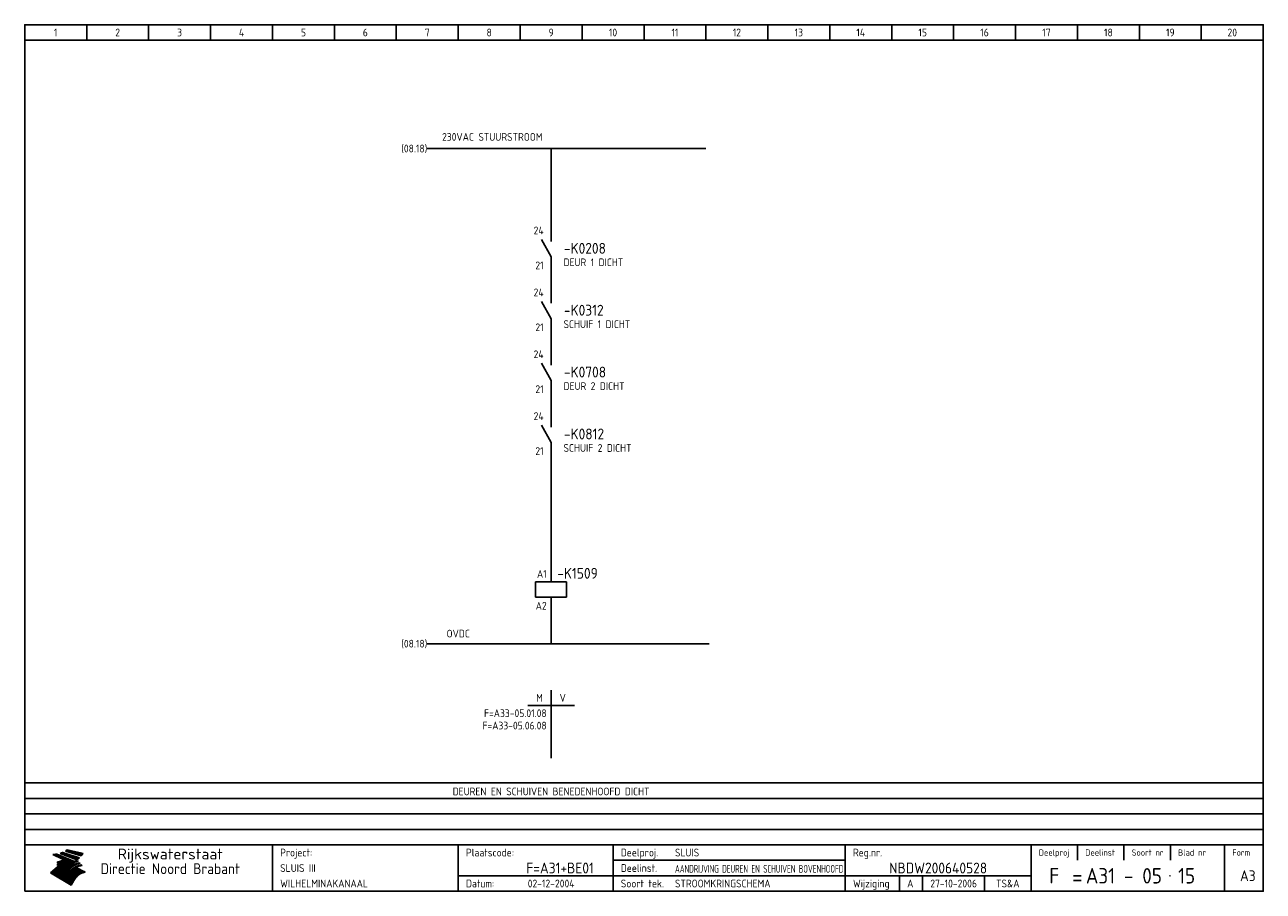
# Model space of a CAD drawing. Extents: x 10 to 410, y 10 to 290.
import ezdxf
from ezdxf.enums import TextEntityAlignment as Align

# ---------------------------------------------------------------- set-up
doc = ezdxf.new("R2010")
doc.units = 0
doc.header["$MEASUREMENT"] = 0
doc.header["$PDMODE"] = 1
for name, color, linetype in [('0-25', 7, 'CONTINUOUS'), ('0-35', 2, 'CONTINUOUS'), ('0-50', 3, 'CONTINUOUS'), ('B-25', 7, 'CONTINUOUS'), ('B-35', 2, 'CONTINUOUS'), ('S-25', 7, 'CONTINUOUS')]:
    doc.layers.add(name, color=color, linetype=linetype)
doc.styles.add('ISO', font='iso.shx')
doc.styles.get("Standard").update_dxf_attribs({"font": 'iso.shx'})

# ---------------------------------------------------------------- blocks, each defined once
blk = doc.blocks.new('KADERA3')
at = {"layer": '0-25'}
for p, q in [((30, 285), (30, 290)), ((50, 285), (50, 290)), ((70, 285), (70, 290)), ((90, 285), (90, 290)), ((110, 285), (110, 290)), ((130, 285), (130, 290)), ((150, 285), (150, 290)), ((170, 285), (170, 290)), ((190, 285), (190, 290)), ((210, 285), (210, 290)), ((230, 285), (230, 290)), ((250, 285), (250, 290)), ((270, 285), (270, 290)), ((290, 285), (290, 290)), ((310, 285), (310, 290)), ((330, 285), (330, 290)), ((350, 285), (350, 290)), ((370, 285), (370, 290)), ((390, 285), (390, 290)), ((10, 285), (410, 285)), ((410, 45), (10, 45)), ((410, 40), (10, 40)), ((410, 35), (10, 35)), ((410, 30), (10, 30)), ((350, 25), (350, 20)), ((365, 25), (365, 20)), ((380, 25), (380, 20)), ((200, 20), (275, 20)), ((150, 15), (335, 15)), ((292.5, 15), (292.5, 10)), ((300, 15), (300, 10)), ((320, 15), (320, 10))]:
    blk.add_line(p, q, dxfattribs=at)
at = {"layer": '0-25', "color": 7}
for p, q in [((19.1, 21.89), (25.12, 19)), ((19.1, 21.89), (25.12, 19)), ((19.17, 21.86), (20.7, 21.86)), ((19.29, 21.8), (20.83, 21.8)), ((19.4, 21.75), (20.96, 21.75)), ((19.52, 21.69), (21.09, 21.69)), ((19.64, 21.63), (21.22, 21.63)), ((19.74, 21.92), (20.56, 21.92)), ((19.75, 21.58), (21.36, 21.58)), ((19.87, 21.52), (21.49, 21.52)), ((19.99, 21.47), (21.62, 21.47)), ((20.11, 21.41), (21.75, 21.41)), ((20.22, 21.35), (21.88, 21.35)), ((20.25, 21.97), (20.43, 21.97)), ((20.34, 21.3), (22.02, 21.3)), ((20.38, 21.99), (26.02, 19.59)), ((20.38, 21.99), (26.02, 19.59)), ((20.46, 21.24), (22.15, 21.24)), ((20.57, 21.18), (22.28, 21.18)), ((20.69, 21.13), (22.41, 21.13)), ((20.81, 21.07), (22.55, 21.07)), ((20.92, 21.02), (22.68, 21.02)), ((21.04, 20.96), (22.81, 20.96)), ((21.16, 20.9), (22.94, 20.9)), ((21.27, 20.85), (23.07, 20.85)), ((21.39, 20.79), (23.21, 20.79)), ((21.47, 22.25), (26.83, 20.19)), ((21.47, 22.25), (26.83, 20.19)), ((21.49, 22.25), (23.07, 22.25)), ((21.51, 20.73), (23.34, 20.73)), ((21.6, 22.2), (23.25, 22.2)), ((21.63, 20.68), (23.47, 20.68)), ((21.65, 22.31), (22.89, 22.31)), ((21.74, 20.62), (23.6, 20.62)), ((21.75, 22.14), (23.42, 22.14)), ((21.8, 22.37), (22.71, 22.37)), ((21.86, 20.57), (23.73, 20.57)), ((21.9, 22.08), (23.6, 22.08)), ((21.94, 22.42), (22.53, 22.42)), ((21.98, 20.51), (23.87, 20.51)), ((22.04, 22.03), (23.78, 22.03)), ((22.06, 22.48), (22.36, 22.48)), ((22.09, 20.45), (24, 20.45)), ((22.18, 22.53), (27.65, 20.8)), ((22.18, 22.53), (27.65, 20.8)), ((22.19, 21.97), (23.96, 21.97)), ((22.21, 20.4), (24.13, 20.4)), ((22.33, 20.34), (24.26, 20.34)), ((22.34, 21.92), (24.13, 21.92)), ((22.37, 20), (23.08, 20)), ((22.44, 20.28), (24.4, 20.28)), ((22.48, 21.86), (24.31, 21.86)), ((22.49, 20.06), (23.04, 20.06)), ((22.56, 20.23), (24.53, 20.23)), ((22.61, 20.12), (22.93, 20.12)), ((22.63, 21.8), (24.49, 21.8)), ((22.68, 20.17), (24.66, 20.17)), ((22.71, 20.17), (22.82, 20.17)), ((23.11, 20.02), (22.77, 20.2)), ((23.11, 20.02), (22.77, 20.2)), ((22.78, 21.75), (24.67, 21.75)), ((22.79, 20.12), (24.79, 20.12)), ((22.91, 20.06), (24.92, 20.06)), ((22.92, 21.69), (24.85, 21.69)), ((23.03, 20), (25.06, 20)), ((23.07, 21.63), (25.02, 21.63)), ((23.14, 22.99), (28.22, 21.46)), ((23.14, 22.99), (28.22, 21.46)), ((23.15, 22.98), (25.33, 22.98)), ((23.22, 21.58), (25.2, 21.58)), ((23.23, 23.04), (25.09, 23.04)), ((23.32, 23.1), (24.84, 23.1)), ((23.34, 22.93), (25.57, 22.93)), ((23.36, 21.52), (25.38, 21.52)), ((23.4, 23.15), (24.6, 23.15)), ((23.49, 23.21), (24.36, 23.21)), ((23.51, 21.47), (25.56, 21.47)), ((23.52, 22.87), (25.81, 22.87)), ((23.57, 23.27), (24.12, 23.27)), ((23.64, 23.32), (23.87, 23.32)), ((23.66, 21.41), (25.74, 21.41)), ((23.7, 23.36), (28.82, 22.17)), ((23.7, 23.36), (28.82, 22.17)), ((23.71, 22.82), (26.06, 22.82)), ((23.8, 21.35), (25.91, 21.35)), ((23.9, 22.76), (26.3, 22.76)), ((23.95, 21.3), (26.09, 21.3)), ((24.09, 22.7), (26.54, 22.7)), ((24.09, 21.24), (26.27, 21.24)), ((24.24, 21.18), (26.45, 21.18)), ((24.27, 22.65), (26.78, 22.65)), ((24.39, 21.13), (26.62, 21.13)), ((24.46, 22.59), (27.03, 22.59)), ((24.53, 21.07), (26.8, 21.07)), ((24.65, 22.53), (27.27, 22.53)), ((24.68, 21.02), (26.98, 21.02)), ((24.83, 20.96), (27.16, 20.96)), ((24.84, 22.48), (27.51, 22.48)), ((24.97, 20.9), (27.34, 20.9)), ((25.02, 22.42), (27.75, 22.42)), ((25.12, 20.85), (27.51, 20.85)), ((25.21, 22.37), (28, 22.37)), ((25.27, 20.79), (27.63, 20.79)), ((25.4, 22.31), (28.24, 22.31)), ((25.41, 20.73), (27.57, 20.73)), ((25.56, 20.68), (27.51, 20.68)), ((25.58, 22.25), (28.48, 22.25)), ((25.71, 20.62), (27.44, 20.62)), ((25.77, 22.2), (28.72, 22.2)), ((25.85, 20.57), (27.37, 20.57)), ((25.96, 22.14), (28.79, 22.14)), ((26, 20.51), (27.29, 20.51)), ((26.15, 22.08), (28.75, 22.08)), ((26.15, 20.45), (27.22, 20.45)), ((26.29, 20.4), (27.14, 20.4)), ((26.33, 22.03), (28.71, 22.03)), ((26.44, 20.34), (27.06, 20.34)), ((26.52, 21.97), (28.66, 21.97)), ((26.59, 20.28), (26.97, 20.28)), ((26.71, 21.92), (28.62, 21.92)), ((26.73, 20.23), (26.89, 20.23)), ((26.9, 21.86), (28.57, 21.86)), ((27.08, 21.8), (28.52, 21.8)), ((27.27, 21.75), (28.48, 21.75)), ((27.46, 21.69), (28.43, 21.69)), ((27.65, 21.63), (28.38, 21.63)), ((27.83, 21.58), (28.33, 21.58)), ((28.02, 21.52), (28.28, 21.52)), ((28.21, 21.47), (28.22, 21.47)), ((20.58, 17.88), (18.3, 16)), ((20.58, 17.88), (18.3, 16)), ((24.94, 11.97), (18.3, 16)), ((24.94, 11.97), (18.3, 16)), ((18.31, 16.01), (20.96, 16.01)), ((18.38, 16.07), (21.46, 16.07)), ((18.45, 16.12), (21.88, 16.12)), ((18.52, 16.18), (22.15, 16.18)), ((18.59, 16.23), (22.38, 16.23)), ((18.65, 16.29), (22.58, 16.29)), ((18.72, 16.35), (22.75, 16.35)), ((18.79, 16.4), (22.91, 16.4)), ((18.86, 16.46), (20.6, 16.46)), ((18.93, 16.52), (20.6, 16.52)), ((18.99, 16.57), (20.6, 16.57)), ((19.06, 16.63), (20.6, 16.63)), ((19.13, 16.68), (20.6, 16.68)), ((19.2, 16.74), (20.6, 16.74)), ((19.27, 16.8), (20.6, 16.8)), ((19.33, 16.85), (21.07, 16.85)), ((19.4, 16.91), (21.55, 16.91)), ((19.47, 16.97), (21.88, 16.97)), ((19.54, 17.02), (22.13, 17.02)), ((19.61, 17.08), (22.34, 17.08)), ((19.67, 17.13), (20.6, 17.13)), ((19.74, 17.19), (20.6, 17.19)), ((19.81, 17.25), (20.6, 17.25)), ((19.88, 17.3), (20.6, 17.3)), ((19.95, 17.36), (20.6, 17.36)), ((20.01, 17.42), (20.6, 17.42)), ((20.08, 17.47), (20.93, 17.47)), ((20.15, 17.53), (21.26, 17.53)), ((20.22, 17.58), (21.51, 17.58)), ((20.29, 17.64), (21.72, 17.64)), ((20.35, 17.7), (21.9, 17.7)), ((20.42, 17.75), (22.07, 17.75)), ((20.49, 17.81), (22.22, 17.81)), ((20.56, 17.87), (22.36, 17.87)), ((20.6, 19.11), (20.58, 19.51)), ((20.6, 19.11), (20.58, 19.51)), ((20.58, 19.5), (22.09, 19.5)), ((20.58, 19.44), (21.95, 19.44)), ((20.59, 19.38), (21.79, 19.38)), ((20.59, 19.33), (21.62, 19.33)), ((20.59, 19.27), (21.42, 19.27)), ((20.6, 19.22), (21.2, 19.22)), ((20.6, 19.16), (20.93, 19.16)), ((20.6, 19.11), (20.69, 19.12)), ((20.6, 19.11), (20.69, 19.12)), ((20.6, 18.79), (20.77, 18.81)), ((20.6, 18.79), (20.77, 18.81)), ((20.6, 18.29), (20.6, 18.79)), ((20.6, 18.29), (20.6, 18.79)), ((20.6, 18.77), (22.46, 18.77)), ((20.6, 18.71), (22.33, 18.71)), ((20.6, 18.65), (22.19, 18.65)), ((20.6, 18.6), (22.04, 18.6)), ((20.6, 18.54), (21.87, 18.54)), ((20.6, 18.48), (21.68, 18.48)), ((20.6, 18.43), (21.46, 18.43)), ((20.6, 18.37), (21.21, 18.37)), ((20.6, 18.29), (20.88, 18.32)), ((20.6, 18.29), (20.88, 18.32)), ((20.6, 18.32), (20.87, 18.32)), ((20.6, 17.88), (20.86, 17.91)), ((20.6, 17.88), (20.86, 17.91)), ((20.6, 17.43), (20.97, 17.48)), ((20.6, 17.43), (20.97, 17.48)), ((20.6, 17.43), (20.6, 17.09)), ((20.6, 17.43), (20.6, 17.09)), ((20.6, 17.09), (21.26, 17.16)), ((20.6, 17.09), (21.26, 17.16)), ((20.6, 16.8), (21.37, 16.89)), ((20.6, 16.8), (21.37, 16.89)), ((20.6, 16.8), (20.6, 16.45)), ((20.6, 16.8), (20.6, 16.45)), ((20.6, 16.45), (21.56, 16.56)), ((20.6, 16.45), (21.56, 16.56)), ((20.6, 15.97), (21.67, 16.09)), ((20.6, 15.97), (21.67, 16.09)), ((20.7, 16.46), (23.06, 16.46)), ((20.9, 19.55), (22.23, 19.55)), ((20.9, 18.82), (22.59, 18.82)), ((20.98, 17.92), (22.5, 17.92)), ((21.02, 17.13), (22.53, 17.13)), ((21.19, 19.61), (22.35, 19.61)), ((21.2, 16.52), (23.2, 16.52)), ((21.32, 18.88), (22.71, 18.88)), ((21.32, 17.98), (22.62, 17.98)), ((21.42, 19.67), (22.47, 19.67)), ((21.47, 17.19), (22.7, 17.19)), ((21.59, 18.03), (22.74, 18.03)), ((21.61, 18.93), (22.82, 18.93)), ((21.62, 19.72), (22.59, 19.72)), ((21.72, 16.57), (23.32, 16.57)), ((21.77, 17.25), (22.85, 17.25)), ((21.8, 19.78), (22.69, 19.78)), ((21.8, 18.09), (22.85, 18.09)), ((21.84, 18.99), (22.92, 18.99)), ((21.96, 19.83), (22.79, 19.83)), ((21.99, 18.15), (22.95, 18.15)), ((22.01, 17.3), (22.99, 17.3)), ((22.03, 19.05), (23.03, 19.05)), ((22.1, 16.63), (23.44, 16.63)), ((22.11, 19.89), (22.89, 19.89)), ((22.16, 18.2), (23.05, 18.2)), ((22.21, 19.1), (23.12, 19.1)), ((22.21, 17.36), (23.12, 17.36)), ((22.24, 19.95), (22.99, 19.95)), ((22.31, 18.26), (23.15, 18.26)), ((22.36, 19.16), (23.22, 19.16)), ((22.38, 16.68), (23.56, 16.68)), ((22.39, 17.42), (23.24, 17.42)), ((22.45, 18.32), (23.24, 18.32)), ((22.51, 19.22), (23.3, 19.22)), ((22.56, 17.47), (23.36, 17.47)), ((22.59, 18.37), (23.33, 18.37)), ((22.6, 16.74), (23.66, 16.74)), ((22.64, 19.27), (23.39, 19.27)), ((22.71, 18.43), (23.42, 18.43)), ((22.71, 17.53), (23.47, 17.53)), ((22.77, 19.33), (23.47, 19.33)), ((22.79, 16.8), (23.77, 16.8)), ((22.83, 18.48), (23.5, 18.48)), ((22.84, 17.58), (23.57, 17.58)), ((22.89, 19.38), (23.55, 19.38)), ((22.94, 18.54), (23.58, 18.54)), ((22.96, 16.85), (23.86, 16.85)), ((22.97, 17.64), (23.67, 17.64)), ((23, 19.44), (23.63, 19.44)), ((23.04, 18.6), (23.66, 18.6)), ((23.1, 19.5), (23.72, 19.5)), ((23.1, 17.7), (23.77, 17.7)), ((23.12, 16.91), (23.96, 16.91)), ((23.14, 18.65), (23.74, 18.65)), ((23.15, 19.95), (25.19, 19.95)), ((23.21, 19.55), (23.8, 19.55)), ((23.21, 17.75), (23.86, 17.75)), ((23.21, 16.01), (28.9, 16.01)), ((23.24, 18.71), (23.82, 18.71)), ((23.26, 19.89), (25.32, 19.89)), ((23.26, 16.97), (24.05, 16.97)), ((23.3, 19.61), (23.88, 19.61)), ((23.32, 17.81), (23.95, 17.81)), ((23.33, 18.77), (23.91, 18.77)), ((23.37, 16.07), (29.08, 16.07)), ((23.38, 19.83), (25.45, 19.83)), ((23.39, 19.67), (23.81, 19.67)), ((23.39, 17.02), (24.14, 17.02)), ((23.42, 18.82), (23.99, 18.82)), ((23.42, 17.87), (24.03, 17.87)), ((23.45, 19.7), (23.58, 19.79)), ((23.45, 19.7), (23.58, 19.79)), ((23.48, 19.72), (23.7, 19.72)), ((23.5, 19.78), (25.58, 19.78)), ((23.51, 18.88), (24.07, 18.88)), ((23.51, 16.12), (29.27, 16.12)), ((23.52, 17.92), (24.11, 17.92)), ((23.52, 17.08), (24.22, 17.08)), ((23.54, 18.9), (24.3, 19.42)), ((23.54, 18.9), (24.3, 19.42)), ((23.56, 19.78), (23.59, 19.78)), ((23.56, 19.39), (23.9, 19.62)), ((23.56, 19.39), (23.9, 19.62)), ((23.58, 19.79), (23.9, 19.62)), ((23.58, 19.79), (23.9, 19.62)), ((23.59, 18.93), (24.15, 18.93)), ((23.61, 19.72), (25.72, 19.72)), ((23.62, 17.98), (24.2, 17.98)), ((23.63, 17.13), (24.3, 17.13)), ((23.65, 18.59), (24.62, 19.25)), ((23.65, 18.59), (24.62, 19.25)), ((29.41, 16.17), (23.65, 16.17)), ((23.67, 18.99), (24.23, 18.99)), ((23.71, 18.03), (24.28, 18.03)), ((23.73, 19.67), (25.85, 19.67)), ((23.75, 19.05), (24.32, 19.05)), ((23.75, 17.19), (24.38, 17.19)), ((23.77, 16.23), (29.47, 16.23)), ((23.79, 18.09), (24.36, 18.09)), ((23.83, 19.1), (24.4, 19.1)), ((23.85, 19.61), (25.98, 19.61)), ((23.85, 17.25), (24.46, 17.25)), ((23.88, 18.15), (24.44, 18.15)), ((23.89, 16.29), (29.36, 16.29)), ((23.92, 19.16), (24.48, 19.16)), ((23.94, 18.19), (25.23, 19.07)), ((23.94, 18.19), (25.23, 19.07)), ((23.95, 17.3), (24.55, 17.3)), ((23.96, 19.55), (25.96, 19.55)), ((23.96, 18.2), (24.53, 18.2)), ((24, 19.22), (24.56, 19.22)), ((24, 16.35), (29.24, 16.35)), ((24.04, 18.26), (24.61, 18.26)), ((24.05, 17.36), (24.63, 17.36)), ((24.06, 17.88), (25.34, 18.76)), ((24.06, 17.88), (25.34, 18.76)), ((24.08, 19.5), (25.88, 19.5)), ((24.08, 19.27), (24.58, 19.27)), ((24.11, 16.4), (29.13, 16.4)), ((24.13, 18.32), (24.69, 18.32)), ((24.14, 17.42), (24.71, 17.42)), ((24.16, 19.33), (24.47, 19.33)), ((24.2, 19.44), (25.79, 19.44)), ((24.21, 18.37), (24.77, 18.37)), ((24.21, 16.46), (29.02, 16.46)), ((24.23, 17.47), (24.79, 17.47)), ((24.24, 17.48), (25.52, 18.36)), ((24.24, 17.48), (25.52, 18.36)), ((24.25, 19.38), (24.36, 19.38)), ((24.29, 18.43), (24.85, 18.43)), ((24.3, 19.42), (24.62, 19.25)), ((24.3, 19.42), (24.62, 19.25)), ((24.31, 19.38), (25.71, 19.38)), ((24.31, 17.53), (24.87, 17.53)), ((24.31, 16.52), (28.91, 16.52)), ((24.35, 17.17), (25.64, 18.05)), ((24.35, 17.17), (25.64, 18.05)), ((24.37, 18.48), (24.94, 18.48)), ((24.39, 17.58), (24.96, 17.58)), ((24.4, 16.57), (28.79, 16.57)), ((24.43, 19.33), (25.62, 19.33)), ((24.45, 18.54), (25.02, 18.54)), ((24.47, 17.64), (25.04, 17.64)), ((24.49, 16.63), (28.68, 16.63)), ((24.54, 18.6), (25.1, 18.6)), ((24.55, 19.27), (25.54, 19.27)), ((24.56, 17.7), (25.12, 17.7)), ((24.57, 16.68), (28.57, 16.68)), ((24.62, 18.65), (25.18, 18.65)), ((24.63, 16.72), (25.91, 17.6)), ((24.63, 16.72), (25.91, 17.6)), ((24.64, 17.75), (25.2, 17.75)), ((24.66, 16.74), (28.45, 16.74)), ((24.67, 19.22), (25.45, 19.22)), ((24.7, 18.71), (25.27, 18.71)), ((24.72, 17.81), (25.29, 17.81)), ((24.74, 16.8), (28.34, 16.8)), ((24.78, 19.16), (25.37, 19.16)), ((24.78, 18.77), (25.34, 18.77)), ((24.8, 17.87), (25.37, 17.87)), ((24.82, 16.85), (28.23, 16.85)), ((24.87, 18.82), (25.4, 18.82)), ((24.89, 17.92), (25.45, 17.92)), ((24.9, 19.1), (25.28, 19.1)), ((24.9, 16.91), (28.11, 16.91)), ((24.95, 18.88), (25.45, 18.88)), ((24.97, 17.98), (25.53, 17.98)), ((24.99, 16.97), (28, 16.97)), ((25.02, 19.05), (25.2, 19.05)), ((25.03, 18.93), (25.51, 18.93)), ((25.05, 18.03), (25.61, 18.03)), ((25.07, 17.02), (27.89, 17.02)), ((25.11, 18.99), (25.57, 18.99)), ((26.02, 19.59), (25.12, 19)), ((26.02, 19.59), (25.12, 19)), ((25.13, 18.09), (25.68, 18.09)), ((25.15, 17.08), (27.77, 17.08)), ((25.19, 19.05), (25.63, 19.05)), ((25.21, 18.15), (25.75, 18.15)), ((25.23, 17.13), (27.66, 17.13)), ((25.26, 19.1), (25.7, 19.1)), ((25.3, 18.2), (25.82, 18.2)), ((25.31, 17.19), (27.55, 17.19)), ((25.33, 19.16), (25.77, 19.16)), ((25.38, 18.26), (25.89, 18.26)), ((25.39, 19.22), (25.85, 19.22)), ((25.4, 17.25), (27.43, 17.25)), ((25.46, 18.32), (25.97, 18.32)), ((25.47, 19.27), (25.93, 19.27)), ((25.48, 17.3), (27.32, 17.3)), ((25.54, 19.33), (26.03, 19.33)), ((25.54, 18.37), (26.06, 18.37)), ((25.56, 17.36), (27.21, 17.36)), ((25.62, 18.43), (26.14, 18.43)), ((25.63, 19.38), (26.13, 19.38)), ((25.64, 17.42), (27.1, 17.42)), ((25.7, 18.48), (26.24, 18.48)), ((25.72, 19.44), (26.24, 19.44)), ((25.73, 17.47), (26.98, 17.47)), ((25.79, 18.54), (26.34, 18.54)), ((25.81, 17.53), (26.87, 17.53)), ((25.82, 19.5), (26.36, 19.5)), ((25.89, 18.6), (26.46, 18.6)), ((25.89, 17.58), (26.76, 17.58)), ((25.93, 19.55), (26.53, 19.55)), ((25.96, 17.64), (26.64, 17.64)), ((25.99, 18.65), (26.58, 18.65)), ((26.04, 17.7), (26.59, 17.7)), ((26.06, 19.61), (26.85, 19.61)), ((26.1, 18.71), (26.72, 18.71)), ((26.12, 17.75), (26.67, 17.75)), ((26.2, 17.81), (26.76, 17.81)), ((26.21, 19.67), (27.23, 19.67)), ((26.23, 18.77), (26.89, 18.77)), ((26.29, 17.87), (26.86, 17.87)), ((26.37, 18.82), (27.09, 18.82)), ((26.39, 17.92), (26.97, 17.92)), ((26.44, 19.72), (27.18, 19.72)), ((26.49, 17.98), (27.09, 17.98)), ((26.53, 18.88), (27.34, 18.88)), ((26.56, 17.68), (29.54, 16.2)), ((26.56, 17.68), (29.54, 16.2)), ((26.6, 18.03), (27.22, 18.03)), ((26.72, 18.09), (27.38, 18.09)), ((26.73, 18.93), (27.66, 18.93)), ((26.85, 18.15), (27.56, 18.15)), ((26.99, 18.99), (27.9, 18.99)), ((27, 18.2), (27.8, 18.2)), ((27.13, 19.78), (27.25, 19.64)), ((27.13, 19.78), (27.25, 19.64)), ((27.18, 18.26), (28.13, 18.26)), ((27.26, 19.05), (27.84, 19.05)), ((27.39, 18.32), (28.47, 18.32)), ((27.7, 18.37), (28.49, 18.37)), ((27.78, 19.1), (27.93, 18.96)), ((27.78, 19.1), (27.93, 18.96)), ((28, 18.43), (28.44, 18.43)), ((28.29, 15.83), (29.54, 16.2)), ((28.29, 15.83), (29.54, 16.2)), ((28.39, 18.48), (28.54, 18.32)), ((28.39, 18.48), (28.54, 18.32)), ((29.54, 16.2), (29.45, 16.17)), ((29.54, 16.2), (29.45, 16.17)), ((29.46, 16.18), (29.47, 16.18)), ((18.38, 15.95), (20.6, 15.95)), ((18.47, 15.9), (20.6, 15.9)), ((18.57, 15.84), (20.6, 15.84)), ((18.66, 15.78), (20.6, 15.78)), ((18.75, 15.73), (20.6, 15.73)), ((18.85, 15.67), (20.6, 15.67)), ((18.94, 15.62), (20.6, 15.62)), ((19.03, 15.56), (27.83, 15.56)), ((19.12, 15.5), (27.75, 15.5)), ((19.22, 15.45), (27.66, 15.45)), ((19.31, 15.39), (27.58, 15.39)), ((19.4, 15.33), (27.5, 15.33)), ((19.49, 15.28), (27.43, 15.28)), ((19.59, 15.22), (27.36, 15.22)), ((19.68, 15.17), (27.29, 15.17)), ((19.77, 15.11), (27.22, 15.11)), ((19.86, 15.05), (27.15, 15.05)), ((19.96, 15), (27.09, 15)), ((20.05, 14.94), (27.02, 14.94)), ((20.14, 14.88), (26.96, 14.88)), ((20.24, 14.83), (26.9, 14.83)), ((20.33, 14.77), (26.84, 14.77)), ((20.42, 14.72), (26.79, 14.72)), ((20.51, 14.66), (26.73, 14.66)), ((20.6, 15.97), (20.6, 15.58)), ((20.6, 15.97), (20.6, 15.58)), ((20.6, 15.58), (21.95, 15.73)), ((20.6, 15.58), (21.95, 15.73)), ((20.61, 14.6), (26.68, 14.6)), ((20.7, 14.55), (26.62, 14.55)), ((20.79, 14.49), (26.57, 14.49)), ((20.88, 14.43), (26.52, 14.43)), ((20.94, 15.62), (27.92, 15.62)), ((20.98, 14.38), (26.47, 14.38)), ((21.07, 14.32), (26.42, 14.32)), ((21.16, 14.27), (26.38, 14.27)), ((21.25, 14.21), (26.33, 14.21)), ((21.35, 14.15), (26.29, 14.15)), ((21.44, 14.1), (26.24, 14.1)), ((21.45, 15.67), (28.01, 15.67)), ((21.53, 14.04), (26.2, 14.04)), ((21.63, 13.98), (26.16, 13.98)), ((21.72, 13.93), (26.12, 13.93)), ((21.81, 13.87), (26.08, 13.87)), ((21.9, 13.82), (26.04, 13.82)), ((21.96, 15.73), (28.11, 15.73)), ((22, 13.76), (26, 13.76)), ((22.09, 13.7), (25.96, 13.7)), ((22.18, 13.65), (25.93, 13.65)), ((22.27, 13.59), (25.89, 13.59)), ((22.34, 15.78), (28.21, 15.78)), ((22.37, 13.53), (25.86, 13.53)), ((22.46, 13.48), (25.82, 13.48)), ((22.55, 13.42), (25.79, 13.42)), ((22.62, 15.84), (28.33, 15.84)), ((22.65, 13.37), (25.76, 13.37)), ((22.74, 13.31), (25.73, 13.31)), ((22.83, 13.25), (25.69, 13.25)), ((22.84, 15.9), (28.52, 15.9)), ((22.92, 13.2), (25.66, 13.2)), ((23.02, 13.14), (25.63, 13.14)), ((23.04, 15.95), (28.71, 15.95)), ((23.11, 13.08), (25.59, 13.08)), ((23.2, 13.03), (25.56, 13.03)), ((23.29, 12.97), (25.53, 12.97)), ((23.39, 12.92), (25.5, 12.92)), ((23.48, 12.86), (25.46, 12.86)), ((23.57, 12.8), (25.43, 12.8)), ((23.66, 12.75), (25.4, 12.75)), ((23.76, 12.69), (25.36, 12.69)), ((23.85, 12.63), (25.33, 12.63)), ((23.94, 12.58), (25.3, 12.58)), ((24.04, 12.52), (25.26, 12.52)), ((24.13, 12.47), (25.23, 12.47)), ((24.22, 12.41), (25.2, 12.41)), ((24.31, 12.35), (25.17, 12.35)), ((24.41, 12.3), (25.13, 12.3)), ((24.5, 12.24), (25.1, 12.24)), ((24.59, 12.18), (25.07, 12.18)), ((24.68, 12.13), (25.03, 12.13)), ((24.78, 12.07), (25, 12.07)), ((24.87, 12.02), (24.97, 12.02)), ((24.94, 11.97), (25.81, 13.45)), ((24.94, 11.97), (25.81, 13.45))]:
    blk.add_line(p, q, dxfattribs=at)
for centre, radius, start, end in [((19.15, 29.7), 7.8, 269.6055, 279.0886), ((19.15, 29.7), 7.8, 269.6055, 279.0886), ((19.93, 25.38), 5.91, 276.3402, 298.7463), ((19.93, 25.38), 5.91, 276.3402, 298.7463), ((19.84, 25.09), 6.03, 278.129, 302.868), ((19.84, 25.09), 6.03, 278.129, 302.868), ((19.84, 27.26), 5.27, 288.0217, 296.3084), ((19.84, 27.26), 5.27, 288.0217, 296.3084), ((20.49, 27.56), 5.28, 300.0654, 307.393), ((20.49, 27.56), 5.28, 300.0654, 307.393), ((24.11, 24.7), 5.26, 301.1147, 312.2814), ((24.11, 24.7), 5.26, 301.1147, 312.2814), ((21.95, 27.32), 8.59, 316.9248, 323.1399), ((21.95, 27.32), 8.59, 316.9248, 323.1399), ((20.21, 23.78), 5.91, 273.6149, 304.3803), ((20.21, 23.78), 5.91, 273.6149, 304.3803), ((20.35, 24.56), 5.76, 274.164, 302.5474), ((20.35, 24.56), 5.76, 274.164, 302.5474), ((20.05, 24.28), 6.02, 277.9472, 305.7139), ((20.05, 24.28), 6.02, 277.9472, 305.7139), ((20.04, 23.49), 6.09, 278.8115, 306.4242), ((20.04, 23.49), 6.09, 278.8115, 306.4242), ((20.53, 23.07), 5.96, 277.0519, 304.973), ((20.53, 23.07), 5.96, 277.0519, 304.973), ((20.72, 22.76), 5.91, 276.3402, 304.3803), ((20.72, 22.76), 5.91, 276.3402, 304.3803), ((21.06, 22.34), 5.81, 274.9043, 303.1745), ((21.06, 22.34), 5.81, 274.9043, 303.1745), ((20.82, 22.06), 6.04, 278.1111, 305.8489), ((20.82, 22.06), 6.04, 278.1111, 305.8489), ((21.3, 21.6), 5.91, 276.3402, 304.3803), ((21.3, 21.6), 5.91, 276.3402, 304.3803), ((27.05, 17.17), 2.63, 107.4286, 133.7799), ((27.05, 17.17), 2.63, 107.4286, 133.7799), ((27.45, 16.91), 2.81, 110.4143, 138.7411), ((27.45, 16.91), 2.81, 110.4143, 138.7411), ((27.57, 15.64), 3.4, 98.1566, 126.9045), ((27.57, 15.64), 3.4, 98.1566, 126.9045), ((27.91, 15.54), 3.39, 100.5835, 132.088), ((27.91, 15.54), 3.39, 100.5835, 132.088), ((28.21, 14.74), 3.67, 95.7581, 128.7216), ((28.21, 14.74), 3.67, 95.7581, 128.7216), ((27.01, 16.84), 2.93, 87.7348, 104.8316), ((27.01, 16.84), 2.93, 87.7348, 104.8316), ((27.37, 15.71), 3.93, 91.7838, 103.2817), ((27.37, 15.71), 3.93, 91.7838, 103.2817), ((28.4, 15.05), 3.21, 96.3886, 125.0052), ((28.4, 15.05), 3.21, 96.3886, 125.0052), ((27.82, 16.31), 2.8, 90.634, 105.1984), ((27.82, 16.31), 2.8, 90.634, 105.1984), ((28.19, 15.04), 3.93, 93.8342, 103.2817), ((28.19, 15.04), 3.93, 93.8342, 103.2817), ((28.58, 15.69), 2.8, 93.8141, 105.1984), ((28.58, 15.69), 2.8, 93.8141, 105.1984), ((28.95, 14.41), 3.93, 96.0135, 103.2817), ((28.95, 14.41), 3.93, 96.0135, 103.2817), ((31.24, 10.26), 6.3, 117.9568, 149.6251), ((31.24, 10.26), 6.3, 117.9568, 149.6251)]:
    blk.add_arc(centre, radius, start, end, dxfattribs=at)
at = {"layer": '0-35'}
for p, q in [((90, 25), (90, 10)), ((150, 25), (150, 10)), ((200, 25), (200, 10)), ((275, 25), (275, 10)), ((335, 25), (335, 10)), ((397.5, 25), (397.5, 10))]:
    blk.add_line(p, q, dxfattribs=at)
at = {"layer": '0-50'}
for p, q in [((10, 25), (410, 25)), ((348.75, 15), (351.25, 15)), ((348.75, 13.5), (351.25, 13.5))]:
    blk.add_line(p, q, dxfattribs=at)
blk.add_lwpolyline([(10, 10), (410, 10), (410, 290), (10, 290)], close=True, dxfattribs=at)
at = {"layer": '0-50', "const_width": 0.25}
blk.add_lwpolyline([(379.75, 15, 1), (380, 15, 1)], format="xyb", close=True, dxfattribs=at)
at = {"layer": '0-25', "style": 'ISO'}
for s, height, p in [('Project:', 2.5, (92.5, 22.5)), ('Plaatscode:', 2.5, (152.5, 22.5)), ('Deelproj.', 2.5, (202.5, 22.5)), ('Reg.nr.', 2.5, (277.5, 22.5)), ('Deelproj', 2, (337.5, 22.5)), ('Deelinst', 2, (352.5, 22.5)), ('Soort nr', 2, (367.5, 22.5)), ('Blad nr', 2, (382.5, 22.5)), ('Form', 2, (400, 22.5)), ('Deelinst.', 2.5, (202.5, 17.5)), ('Datum:', 2.5, (152.5, 12.5)), ('Soort tek.', 2.5, (202.5, 12.5)), ('Wijziging', 2.5, (277.5, 12.5))]:
    blk.add_text(s, height=height, dxfattribs=at).set_placement(p, align=Align.MIDDLE_LEFT)
for tag, p in [('STR1', (20, 287.5)), ('STR2', (40, 287.5)), ('STR3', (60, 287.5)), ('STR4', (80, 287.5)), ('STR5', (100, 287.5)), ('STR6', (120, 287.5)), ('STR7', (140, 287.5)), ('STR8', (160, 287.5)), ('STR9', (180, 287.5)), ('STR10', (200, 287.5)), ('STR11', (220, 287.5)), ('STR12', (240, 287.5)), ('STR13', (260, 287.5)), ('STR14', (280, 287.5)), ('STR15', (300, 287.5)), ('STR16', (320, 287.5)), ('STR17', (340, 287.5)), ('STR18', (360, 287.5)), ('STR19', (380, 287.5)), ('STR20', (400, 287.5)), ('W', (180, 12.5)), ('Z', (310, 12.5)), ('Y', (327.5, 12.5))]:
    blk.add_attdef(tag, text='', height=2.5, dxfattribs=at).set_placement(p, align=Align.MIDDLE)
for tag, p in [('N', (220, 22.5)), ('B', (92.5, 17.5)), ('P', (220, 17.5)), ('C', (92.5, 12.5)), ('U', (220, 12.5)), ('REV', (295, 12.5))]:
    blk.add_attdef(tag, text='', height=2.5, dxfattribs=at).set_placement(p, align=Align.MIDDLE_LEFT)
at = {"layer": '0-35', "style": 'ISO', "width": 1.182609}
blk.add_text('Rijkswaterstaat', height=3.5, dxfattribs=at).set_placement((40, 20.28), (74, 20.28), align=Align.FIT)
at = {"layer": '0-35', "color": 2, "style": 'ISO', "width": 1.016949}
blk.add_text('Directie Noord Brabant', height=3.5, dxfattribs=at).set_placement((34.5, 15.53), (79.5, 15.53), align=Align.FIT)
at = {"layer": '0-35', "style": 'ISO'}
for tag, p in [('X', (178.5, 17.5)), ('FORM', (402.5, 15))]:
    blk.add_attdef(tag, text='', height=3.5, dxfattribs=at).set_placement(p, align=Align.MIDDLE_LEFT)
blk.add_attdef('RNR', text='', height=3.5, dxfattribs=at).set_placement((305, 17.5), align=Align.MIDDLE)
at = {"layer": '0-50', "style": 'ISO'}
for tag, p in [('M', (342.5, 15)), ('O', (365, 15))]:
    blk.add_attdef(tag, text='', height=5, dxfattribs=at).set_placement(p, align=Align.MIDDLE)
blk.add_attdef('Q', text='', height=5, dxfattribs=at).set_placement((382.5, 15), align=Align.MIDDLE_LEFT)
blk = doc.blocks.new('0059')
at = {"layer": 'S-25'}
for p, q in [((0, 0), (0, -5)), ((-5, -5), (5, -5)), ((-5, -10), (-5, -5)), ((5, -10), (5, -5)), ((-5, -10), (5, -10)), ((0, -10), (0, -15))]:
    blk.add_line(p, q, dxfattribs=at)
at = {"layer": 'B-25'}
for tag, p in [('KN1', (-1.43, -3.73)), ('KN2', (-1.43, -14.01))]:
    blk.add_attdef(tag, text='', height=2.5, dxfattribs=at).set_placement(p, align=Align.RIGHT)
at = {"layer": 'B-35'}
blk.add_attdef('KT', (7.14, -8.99), '', height=3.5, dxfattribs=at)
blk = doc.blocks.new('0060')
at = {"layer": 'S-25'}
for p, q in [((0, 0), (0, -22)), ((-7.5, -5), (0, -5)), ((7.5, -5), (0, -5))]:
    blk.add_line(p, q, dxfattribs=at)
at = {"layer": 'B-25', "style": 'ISO'}
blk.add_text('M', height=2.5, dxfattribs=at).set_placement((-3.75, -2.5), align=Align.MIDDLE_CENTER)
blk.add_text('V', height=2.5, dxfattribs=at).set_placement((3.75, -2.5), align=Align.MIDDLE)
at = {"layer": 'B-25'}
for tag, p in [('M1', (-1.43, -8.73)), ('M2', (-1.43, -12.73)), ('M3', (-1.43, -16.73)), ('M4', (-1.43, -20.73))]:
    blk.add_attdef(tag, text='', height=2.5, dxfattribs=at).set_placement(p, align=Align.RIGHT)
for tag, p in [('V1', (1.57, -8.73)), ('V2', (1.57, -12.73)), ('V3', (1.57, -16.73)), ('V4', (1.57, -20.73))]:
    blk.add_attdef(tag, p, '', height=2.5, dxfattribs=at)
blk = doc.blocks.new('0034')
at = {"layer": 'S-25'}
for p, q in [((0, 0), (0, -5)), ((0, -10), (-3.12, -4.38)), ((0, -10), (0, -15))]:
    blk.add_line(p, q, dxfattribs=at)
at = {"layer": 'B-25'}
for tag, p in [('KN1', (-2.43, -2.73)), ('KN2', (-2.43, -14.01))]:
    blk.add_attdef(tag, text='', height=2.5, dxfattribs=at).set_placement(p, align=Align.RIGHT)
blk.add_attdef('OM1', (4, -13.01), '', height=2.5, dxfattribs=at)
at = {"layer": 'B-35'}
blk.add_attdef('KT', (4.14, -8.99), '', height=3.5, dxfattribs=at)

msp = doc.modelspace()

# ---------------------------------------------------------------- linework, layer by layer
at = {"layer": 'S-25'}
for p, q in [((10, 285), (25, 285)), ((140, 250), (230, 250)), ((180, 250), (180, 225)), ((180, 210), (180, 205)), ((180, 190), (180, 185)), ((180, 170), (180, 165)), ((180, 150), (180, 110)), ((180, 105), (180, 90)), ((231, 90), (140, 90))]:
    msp.add_line(p, q, dxfattribs=at)
for p in [(168.25, 215), (168.25, 215), (168.25, 215), (175.5, 215), (175.5, 215), (175.5, 215), (182.75, 215), (182.75, 215), (182.75, 215), (180, 105), (40, 55), (180, 50), (180, 50)]:
    msp.add_point(p, dxfattribs=at)
at = {"layer": 'S-25', "linetype": 'Continuous'}
msp.add_point((85, 124.5), dxfattribs=at)
msp.add_point((85, 124.5), dxfattribs=at)

# ---------------------------------------------------------------- block references
at = {"layer": 'S-25'}
ref = msp.add_blockref('KADERA3', (0, 0), dxfattribs=at)
ref.add_attrib('B', 'SLUIS III', dxfattribs={"layer": '0-25', "height": 2.5, "style": 'ISO'}).set_placement((92.5, 17.5), align=Align.MIDDLE_LEFT)
ref.add_attrib('C', 'WILHELMINAKANAAL', dxfattribs={"layer": '0-25', "height": 2.5, "style": 'ISO'}).set_placement((92.5, 12.5), align=Align.MIDDLE_LEFT)
ref.add_attrib('N', 'SLUIS', dxfattribs={"layer": '0-25', "height": 2.5, "style": 'ISO'}).set_placement((220, 22.5), align=Align.MIDDLE_LEFT)
ref.add_attrib('U', 'STROOMKRINGSCHEMA', dxfattribs={"layer": '0-25', "height": 2.5, "style": 'ISO'}).set_placement((220, 12.5), align=Align.MIDDLE_LEFT)
ref.add_attrib('M', 'F', dxfattribs={"layer": '0-50', "height": 5, "style": 'ISO'}).set_placement((342.5, 15), align=Align.MIDDLE)
ref.add_attrib('O', 'A31 - 05', dxfattribs={"layer": '0-50', "height": 5, "style": 'ISO'}).set_placement((365, 15), align=Align.MIDDLE)
ref.add_attrib('Q', '15', dxfattribs={"layer": '0-50', "height": 5, "style": 'ISO'}).set_placement((382.5, 15), align=Align.MIDDLE_LEFT)
ref.add_attrib('X', 'F=A31+BE01', dxfattribs={"layer": '0-35', "height": 3.5, "style": 'ISO'}).set_placement((172, 17.5), align=Align.MIDDLE_LEFT)
ref.add_attrib('RNR', 'NBDW200640528', dxfattribs={"layer": '0-35', "height": 3.5, "style": 'ISO'}).set_placement((305, 17.5), align=Align.MIDDLE)
ref.add_attrib('W', '02-12-2004', dxfattribs={"layer": '0-25', "height": 2.5, "style": 'ISO'}).set_placement((180, 12.5), align=Align.MIDDLE)
ref.add_attrib('FORM', 'A3', dxfattribs={"layer": '0-35', "height": 3.5, "style": 'ISO'}).set_placement((402.5, 15), align=Align.MIDDLE_LEFT)
ref.add_attrib('REV', 'A', dxfattribs={"layer": '0-25', "height": 2.5, "style": 'ISO'}).set_placement((295, 12.5), align=Align.MIDDLE_LEFT)
ref.add_attrib('Z', '27-10-2006', dxfattribs={"layer": '0-25', "height": 2.5, "style": 'ISO'}).set_placement((310, 12.5), align=Align.MIDDLE)
ref.add_attrib('Y', 'TS&A', dxfattribs={"layer": '0-25', "height": 2.5, "style": 'ISO'}).set_placement((327.5, 12.5), align=Align.MIDDLE)
ref.add_attrib('STR1', '1', dxfattribs={"layer": '0-25', "height": 2.5, "style": 'ISO'}).set_placement((20, 287.5), align=Align.MIDDLE)
ref.add_attrib('STR2', '2', dxfattribs={"layer": '0-25', "height": 2.5, "style": 'ISO'}).set_placement((40, 287.5), align=Align.MIDDLE)
ref.add_attrib('STR3', '3', dxfattribs={"layer": '0-25', "height": 2.5, "style": 'ISO'}).set_placement((60, 287.5), align=Align.MIDDLE)
ref.add_attrib('STR4', '4', dxfattribs={"layer": '0-25', "height": 2.5, "style": 'ISO'}).set_placement((80, 287.5), align=Align.MIDDLE)
ref.add_attrib('STR5', '5', dxfattribs={"layer": '0-25', "height": 2.5, "style": 'ISO'}).set_placement((100, 287.5), align=Align.MIDDLE)
ref.add_attrib('STR6', '6', dxfattribs={"layer": '0-25', "height": 2.5, "style": 'ISO'}).set_placement((120, 287.5), align=Align.MIDDLE)
ref.add_attrib('STR7', '7', dxfattribs={"layer": '0-25', "height": 2.5, "style": 'ISO'}).set_placement((140, 287.5), align=Align.MIDDLE)
ref.add_attrib('STR8', '8', dxfattribs={"layer": '0-25', "height": 2.5, "style": 'ISO'}).set_placement((160, 287.5), align=Align.MIDDLE)
ref.add_attrib('STR9', '9', dxfattribs={"layer": '0-25', "height": 2.5, "style": 'ISO'}).set_placement((180, 287.5), align=Align.MIDDLE)
ref.add_attrib('STR10', '10', dxfattribs={"layer": '0-25', "height": 2.5, "style": 'ISO'}).set_placement((200, 287.5), align=Align.MIDDLE)
ref.add_attrib('STR11', '11', dxfattribs={"layer": '0-25', "height": 2.5, "style": 'ISO'}).set_placement((220, 287.5), align=Align.MIDDLE)
ref.add_attrib('STR12', '12', dxfattribs={"layer": '0-25', "height": 2.5, "style": 'ISO'}).set_placement((240, 287.5), align=Align.MIDDLE)
ref.add_attrib('STR13', '13', dxfattribs={"layer": '0-25', "height": 2.5, "style": 'ISO'}).set_placement((260, 287.5), align=Align.MIDDLE)
ref.add_attrib('STR14', '14', dxfattribs={"layer": '0-25', "height": 2.5, "style": 'ISO'}).set_placement((280, 287.5), align=Align.MIDDLE)
ref.add_attrib('STR15', '15', dxfattribs={"layer": '0-25', "height": 2.5, "style": 'ISO'}).set_placement((300, 287.5), align=Align.MIDDLE)
ref.add_attrib('STR16', '16', dxfattribs={"layer": '0-25', "height": 2.5, "style": 'ISO'}).set_placement((320, 287.5), align=Align.MIDDLE)
ref.add_attrib('STR17', '17', dxfattribs={"layer": '0-25', "height": 2.5, "style": 'ISO'}).set_placement((340, 287.5), align=Align.MIDDLE)
ref.add_attrib('STR18', '18', dxfattribs={"layer": '0-25', "height": 2.5, "style": 'ISO'}).set_placement((360, 287.5), align=Align.MIDDLE)
ref.add_attrib('STR19', '19', dxfattribs={"layer": '0-25', "height": 2.5, "style": 'ISO'}).set_placement((380, 287.5), align=Align.MIDDLE)
ref.add_attrib('STR20', '20', dxfattribs={"layer": '0-25', "height": 2.5, "style": 'ISO'}).set_placement((400, 287.5), align=Align.MIDDLE)
for name, p, values in [('0034', (180, 225), {'KT': '-K0208', 'OM1': 'DEUR 1 DICHT', 'KN1': '24', 'KN2': '21'}), ('0034', (180, 205), {'KT': '-K0312', 'OM1': 'SCHUIF 1 DICHT', 'KN1': '24', 'KN2': '21'}), ('0034', (180, 185), {'KT': '-K0708', 'OM1': 'DEUR 2 DICHT', 'KN1': '24', 'KN2': '21'}), ('0034', (180, 165), {'KT': '-K0812', 'OM1': 'SCHUIF 2 DICHT', 'KN1': '24', 'KN2': '21'}), ('0060', (180, 75), {'M1': 'F=A33-05.01.08', 'M2': 'F=A33-05.06.08'})]:
    msp.add_blockref(name, p, dxfattribs=at).add_auto_attribs(values)
ref = msp.add_blockref('0059', (180, 115), dxfattribs=at)
ref.add_attrib('KT', '-K1509', (182, 111), dxfattribs={"layer": 'B-35', "height": 3.5})
ref.add_attrib('KN1', 'A1', dxfattribs={"layer": 'B-25', "height": 2.5}).set_placement((178.57, 111.27), align=Align.RIGHT)
ref.add_attrib('KN2', 'A2', dxfattribs={"layer": 'B-25', "height": 2.5}).set_placement((178.57, 100.99), align=Align.RIGHT)

# ---------------------------------------------------------------- texts
at = {"layer": 'B-25'}
for s, p in [('230VAC STUURSTROOM', (161, 252.5)), ('OVDC', (150, 92))]:
    msp.add_text(s, height=2.5, dxfattribs=at).set_placement(p, align=Align.CENTER)
for p in [(140, 250), (140, 90)]:
    msp.add_text('(08.18)', height=2.5, dxfattribs=at).set_placement(p, align=Align.MIDDLE_RIGHT)
at = {"layer": 'B-25', "style": 'ISO'}
msp.add_text('DEUREN EN SCHUIVEN BENEDENHOOFD DICHT', height=2.5, dxfattribs=at).set_placement((180, 41), align=Align.CENTER)
at = {"layer": 'B-25', "style": 'ISO', "width": 0.801744}
msp.add_text('AANDRIJVING DEUREN EN SCHUIVEN BOVENHOOFD', height=2.5, dxfattribs=at).set_placement((220, 16), (274.4, 16), align=Align.FIT)

doc.saveas('drawing.dxf')
